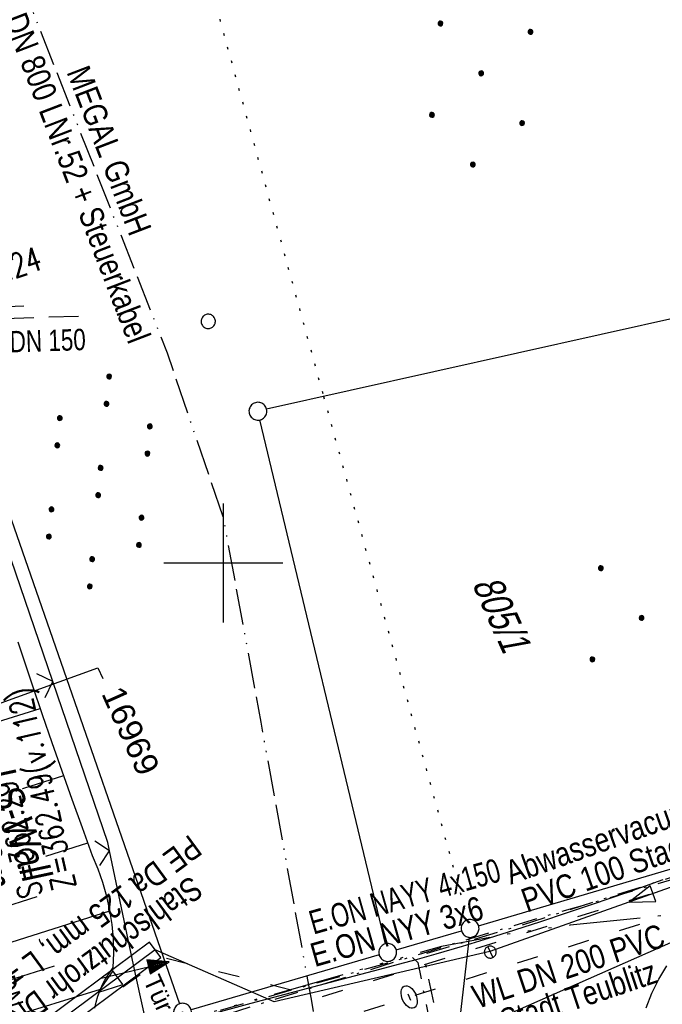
# Model space of a CAD drawing. Extents: x 509202 to 509841, y 456298 to 457260.
# Tile 30 of 56: x 509683 to 509737, y 456463 to 456546. Entities that reach past the tile are written whole.
import ezdxf
from ezdxf import colors
from ezdxf.entities.mleader import LeaderData, LeaderLine
from ezdxf.enums import TextEntityAlignment as Align
from ezdxf.math import Vec2, Vec3

# ---------------------------------------------------------------- set-up
doc = ezdxf.new("R2010")
doc.units = 0
doc.header["$LTSCALE"] = 10
doc.header["$MEASUREMENT"] = 0
for name, pattern in [('ACAD_ISO03W100', [30, 12, -18]), ('ACAD_ISO13W100', [36, 12, -3, 12, -3, 0, -3, 0, -3]), ('ACAD_ISO14W100', [25.5, 12, -3, 0.5, -3, 0.5, -3, 0.5, -3]), ('LT00', [0]), ('LT08', [0.42, 0.2, -0.1, 0.02, -0.1]), ('PUNKTX2_STR', [0.6, 0.1, -0.5]), ('STRICHLINIE2', [0.375, 0.25, -0.125])]:
    doc.linetypes.add(name, pattern=pattern)
doc.layers.get('0').update_dxf_attribs({"linetype": 'LT00'})
for name, color, linetype in [('--EK_FBR', 1, 'LT00'), ('--EK_Halt-Pfeil', 4, 'LT00'), ('--EK_Haltung', 7, 'STRICHLINIE2'), ('--EK_Haltung-Text', 140, 'LT00'), ('--EK_Schacht-Text', 5, 'LT00'), ('--EL_DFK_AB_L', 21, 'LT00'), ('--EL_DFK_AB_P', 7, 'LT00'), ('--EL_Halt-Pfeil', 4, 'LT00'), ('--EL_Haltung', 182, 'STRICHLINIE2'), ('--EL_Haltung-Text', 182, 'LT00'), ('ABWASSERLTG', 24, 'LT00'), ('ABWASSERLTG_FLIEßPF', 26, 'Continuous'), ('ABWASSERLTG_TEXT', 26, 'Continuous'), ('DFK_AB_L', 21, 'LT00'), ('DFK_AB_P', 7, 'LT00'), ('DFK_FLUR_NR', 250, 'LT00'), ('DFK_GZPKT', 250, 'LT00'), ('DFK_KATASTER', 250, 'LT00'), ('DFK_NUTZUNG', 250, 'LT00'), ('DFK_NUTZUNGSGRENZE', 70, 'PUNKTX2_STR'), ('DFK_VERMPKT', 252, 'LT00'), ('FESTPKT_TEXT_A', 211, 'LT00'), ('GASLTG', 250, 'ACAD_ISO13W100'), ('GASLTG_TEXT', 250, 'Continuous'), ('LS-WAND_TEXT', 11, 'Continuous'), ('STROM_TEXT', 80, 'Continuous'), ('STROM_UNTER', 80, 'LT08'), ('STROM_UNTER_BELEUCHTUNG', 80, 'LT08'), ('TELEKOM', 210, 'ACAD_ISO14W100'), ('TOR_TEXT_A', 11, 'Continuous'), ('V114_AFBR_BAB', 250, 'LT00'), ('V114_BOESCH', 250, 'LT00'), ('V114_BOSCHUNG', 250, 'LT00'), ('V114_RASTER', 250, 'LT00'), ('V114_TOR', 10, 'LT00'), ('V114_W_SCHIEB', 130, 'LT00'), ('V114_W_UNT_HY', 130, 'LT00'), ('V114_ZAUN', 40, 'LT00'), ('WASSERLTG', 130, 'ACAD_ISO03W100'), ('WASSERLTG_TEXT', 130, 'Continuous')]:
    doc.layers.add(name, color=color, linetype=linetype)
doc.styles.add('Beschrift', font='ARIAL.TTF')
doc.styles.add('Haltungsbeschriftung', font='ARIAL.TTF', dxfattribs={"width": 0.75})
doc.styles.add('schachtbeschriftung', font='romans.shx', dxfattribs={"width": 0.75, "height": 2})
doc.styles.get("Standard").update_dxf_attribs({"font": 'ARIAL.TTF'})
doc.styles.add('Versorgungsltg', font='ARIAL.TTF', dxfattribs={"width": 0.8, "height": 2})

# ---------------------------------------------------------------- blocks, each defined once
blk = doc.blocks.new('SYMB7010')
at = {"color": 0, "linetype": 'ByBlock'}
for points in [[(-0.031408, 0.499213), (-0.093728, 0.49134), (-0.15457, 0.475719), (-0.212975, 0.452595), (-0.268021, 0.422333), (-0.31884, 0.385411), (-0.36463, 0.342411), (-0.40467, 0.29401), (-0.438329, 0.240973), (-0.465074, 0.184136), (-0.484486, 0.124395), (-0.496256, 0.062692), (-0.5002, 0)], [(-0.5002, 0), (-0.496256, -0.062692), (-0.484486, -0.124395), (-0.465075, -0.184136), (-0.438329, -0.240973), (-0.404671, -0.29401), (-0.36463, -0.342411), (-0.31884, -0.385411), (-0.268021, -0.422333), (-0.212975, -0.452595), (-0.154571, -0.475719), (-0.093728, -0.49134), (-0.031408, -0.499213), (0.031408, -0.499213)], [(0.5002, 0), (0.496256, 0.062692), (0.484485, 0.124395), (0.465074, 0.184136), (0.438329, 0.240973), (0.40467, 0.29401), (0.36463, 0.342411), (0.31884, 0.385411), (0.268021, 0.422333), (0.212975, 0.452595), (0.15457, 0.475719), (0.093728, 0.49134), (0.031408, 0.499213), (-0.031408, 0.499213)], [(0.031408, -0.499213), (0.093728, -0.491341), (0.15457, -0.475719), (0.212975, -0.452595), (0.268021, -0.422333), (0.31884, -0.385411), (0.36463, -0.342411), (0.404671, -0.294011), (0.438329, -0.240974), (0.465075, -0.184136), (0.484486, -0.124395), (0.496256, -0.062692), (0.500201, 0)]]:
    blk.add_lwpolyline(points, dxfattribs=at)
blk = doc.blocks.new('SYMB0003')
at = {"color": 0, "linetype": 'ByBlock'}
for p, q in [((-0.015712, 0), (0.010166, 0.012015)), ((0, -0.021257), (-0.015712, 0)), ((0.010166, 0.012015), (0, -0.021257))]:
    blk.add_line(p, q, dxfattribs=at)
for points in [[(-0.031395, 0.499013), (-0.093691, 0.491144), (-0.154509, 0.475528), (-0.21289, 0.452414), (-0.267913, 0.422164), (-0.318712, 0.385257), (-0.364484, 0.342274), (-0.404509, 0.293893), (-0.438154, 0.240877), (-0.464888, 0.184062), (-0.484292, 0.124345), (-0.496058, 0.062667), (-0.5, 0)], [(-0.5, 0), (-0.496058, -0.062667), (-0.484292, -0.124345), (-0.464888, -0.184062), (-0.438154, -0.240877), (-0.404509, -0.293893), (-0.364485, -0.342274), (-0.318712, -0.385257), (-0.267914, -0.422164), (-0.21289, -0.452414), (-0.154509, -0.475529), (-0.093691, -0.491144), (-0.031395, -0.499014), (0.031395, -0.499014)], [(0.5, 0), (0.496057, 0.062667), (0.484292, 0.124345), (0.464888, 0.184062), (0.438153, 0.240877), (0.404509, 0.293893), (0.364484, 0.342274), (0.318712, 0.385257), (0.267913, 0.422164), (0.21289, 0.452414), (0.154509, 0.475528), (0.093691, 0.491144), (0.031395, 0.499013), (-0.031395, 0.499013)], [(0.031395, -0.499014), (0.093691, -0.491144), (0.154509, -0.475529), (0.21289, -0.452414), (0.267914, -0.422164), (0.318712, -0.385257), (0.364485, -0.342274), (0.404509, -0.293893), (0.438154, -0.240877), (0.464889, -0.184062), (0.484292, -0.124345), (0.496058, -0.062667), (0.5, 0)]]:
    blk.add_lwpolyline(points, dxfattribs=at)
blk = doc.blocks.new('ABWASSER-FLIEßPF')
at = {"layer": 'ABWASSERLTG_FLIEßPF'}
for p, q in [((0, 0), (-2.109, 0.703)), ((-2.109, 0.703), (-2.109, -0.703)), ((-2.109, -0.703), (0, 0))]:
    blk.add_line(p, q, dxfattribs=at)
blk = doc.blocks.new('SYMB7110')
at = {"color": 0, "linetype": 'ByBlock'}
for p, q in [((-0.515, 0.392919), (-0.515, 0.367081)), ((-0.51, 0.362895), (-0.51, 0.397105)), ((-0.505, 0.399164), (-0.505, 0.360836)), ((-0.5, 0.360204), (-0.5, 0.399796)), ((-0.495, 0.399164), (-0.495, 0.360836)), ((-0.49, 0.362895), (-0.49, 0.397105)), ((-0.485, 0.392919), (-0.485, 0.367081)), ((-0.48, 0.379874), (-0.48, 0.380145)), ((-0.285, 0.392919), (-0.285, 0.367081)), ((-0.28, 0.362895), (-0.28, 0.397105)), ((-0.275, 0.399164), (-0.275, 0.360836)), ((-0.27, 0.360204), (-0.27, 0.399796)), ((-0.265, 0.399164), (-0.265, 0.360836)), ((-0.26, 0.362895), (-0.26, 0.397105)), ((-0.255, 0.392919), (-0.255, 0.367081)), ((-0.25, 0.379874), (-0.25, 0.380146)), ((0.255, 0.392919), (0.255, 0.367081)), ((0.26, 0.362895), (0.26, 0.397105)), ((0.265, 0.399164), (0.265, 0.360836)), ((0.27, 0.360204), (0.27, 0.399796)), ((0.275, 0.399164), (0.275, 0.360836)), ((0.28, 0.362895), (0.28, 0.397105)), ((0.285, 0.392919), (0.285, 0.367081)), ((0.29, 0.379874), (0.29, 0.380145)), ((0.485, 0.392919), (0.485, 0.367081)), ((0.49, 0.362895), (0.49, 0.397105)), ((0.495, 0.399164), (0.495, 0.360836)), ((0.5, 0.360204), (0.5, 0.399796)), ((0.505, 0.399164), (0.505, 0.360836)), ((0.51, 0.362895), (0.51, 0.397105)), ((0.515, 0.392919), (0.515, 0.367081)), ((0.52, 0.379874), (0.52, 0.380146)), ((-0.9, 0.012919), (-0.9, -0.012919)), ((-0.895, -0.017106), (-0.895, 0.017105)), ((-0.89, 0.019164), (-0.89, -0.019164)), ((-0.885, -0.019797), (-0.885, 0.019796)), ((-0.88, 0.019164), (-0.88, -0.019164)), ((-0.875, -0.017106), (-0.875, 0.017105)), ((-0.87, 0.012919), (-0.87, -0.012919)), ((-0.865, -0.000126), (-0.865, 0.000145)), ((-0.67, 0.012919), (-0.67, -0.012919)), ((-0.665, -0.017106), (-0.665, 0.017105)), ((-0.66, 0.019164), (-0.66, -0.019164)), ((-0.655, -0.019797), (-0.655, 0.019796)), ((-0.65, 0.019164), (-0.65, -0.019164)), ((-0.645, -0.017106), (-0.645, 0.017105)), ((-0.64, 0.012919), (-0.64, -0.012919)), ((-0.635, -0.000126), (-0.635, 0.000145)), ((-0.13, 0.012919), (-0.13, -0.012919)), ((-0.125, -0.017105), (-0.125, 0.017105)), ((-0.12, 0.019164), (-0.12, -0.019164)), ((-0.115, -0.019796), (-0.115, 0.019796)), ((-0.11, 0.019164), (-0.11, -0.019164)), ((-0.105, -0.017105), (-0.105, 0.017105)), ((-0.1, 0.012919), (-0.1, -0.012919)), ((-0.095, -0.000126), (-0.095, 0.000146)), ((0.1, 0.012919), (0.1, -0.012919)), ((0.105, -0.017105), (0.105, 0.017105)), ((0.11, 0.019164), (0.11, -0.019164)), ((0.115, -0.019796), (0.115, 0.019796)), ((0.12, 0.019164), (0.12, -0.019164)), ((0.125, -0.017105), (0.125, 0.017105)), ((0.13, 0.012919), (0.13, -0.012919)), ((0.135, -0.000126), (0.135, 0.000146)), ((0.64, 0.012919), (0.64, -0.012919)), ((0.645, -0.017105), (0.645, 0.017105)), ((0.65, 0.019164), (0.65, -0.019164)), ((0.655, -0.019796), (0.655, 0.019796)), ((0.66, 0.019164), (0.66, -0.019164)), ((0.665, -0.017105), (0.665, 0.017105)), ((0.67, 0.012919), (0.67, -0.012919)), ((0.675, -0.000126), (0.675, 0.000146)), ((0.87, 0.012919), (0.87, -0.012919)), ((0.875, -0.017105), (0.875, 0.017105)), ((0.88, 0.019164), (0.88, -0.019164)), ((0.885, -0.019796), (0.885, 0.019796)), ((0.89, 0.019164), (0.89, -0.019164)), ((0.895, -0.017105), (0.895, 0.017105)), ((0.9, 0.012919), (0.9, -0.012919)), ((0.905, -0.000126), (0.905, 0.000146)), ((-0.515, -0.367081), (-0.515, -0.392919)), ((-0.51, -0.397105), (-0.51, -0.362895)), ((-0.505, -0.360836), (-0.505, -0.399164)), ((-0.5, -0.399796), (-0.5, -0.360204)), ((-0.495, -0.360836), (-0.495, -0.399164)), ((-0.49, -0.397106), (-0.49, -0.362895)), ((-0.485, -0.367081), (-0.485, -0.392919)), ((-0.48, -0.380126), (-0.48, -0.379855)), ((-0.285, -0.367081), (-0.285, -0.392919)), ((-0.28, -0.397105), (-0.28, -0.362895)), ((-0.275, -0.360836), (-0.275, -0.399164)), ((-0.27, -0.399796), (-0.27, -0.360204)), ((-0.265, -0.360836), (-0.265, -0.399164)), ((-0.26, -0.397105), (-0.26, -0.362895)), ((-0.255, -0.367081), (-0.255, -0.392919)), ((-0.25, -0.380126), (-0.25, -0.379855)), ((0.255, -0.367081), (0.255, -0.392919)), ((0.26, -0.397105), (0.26, -0.362895)), ((0.265, -0.360836), (0.265, -0.399164)), ((0.27, -0.399796), (0.27, -0.360204)), ((0.275, -0.360836), (0.275, -0.399164)), ((0.28, -0.397105), (0.28, -0.362895)), ((0.285, -0.367081), (0.285, -0.392919)), ((0.29, -0.380126), (0.29, -0.379855)), ((0.485, -0.367081), (0.485, -0.392919)), ((0.49, -0.397105), (0.49, -0.362895)), ((0.495, -0.360836), (0.495, -0.399164)), ((0.5, -0.399796), (0.5, -0.360204)), ((0.505, -0.360836), (0.505, -0.399164)), ((0.51, -0.397105), (0.51, -0.362895)), ((0.515, -0.367081), (0.515, -0.392919)), ((0.52, -0.380126), (0.52, -0.379855))]:
    blk.add_line(p, q, dxfattribs=at)
for points in [[(-0.48, 0.38), (-0.481981, 0.388678), (-0.48753, 0.395637), (-0.49555, 0.399499), (-0.50445, 0.399499), (-0.51247, 0.395637), (-0.518019, 0.388678), (-0.52, 0.38), (-0.518019, 0.371322), (-0.51247, 0.364363), (-0.50445, 0.360501), (-0.49555, 0.360501), (-0.48753, 0.364363), (-0.481981, 0.371322), (-0.48, 0.38)], [(-0.25, 0.38), (-0.251981, 0.388678), (-0.25753, 0.395637), (-0.26555, 0.399499), (-0.27445, 0.399499), (-0.28247, 0.395637), (-0.288019, 0.388678), (-0.29, 0.38), (-0.288019, 0.371322), (-0.28247, 0.364363), (-0.27445, 0.360501), (-0.26555, 0.360501), (-0.25753, 0.364363), (-0.251981, 0.371322), (-0.25, 0.38)], [(0.29, 0.38), (0.288019, 0.388678), (0.28247, 0.395637), (0.27445, 0.399499), (0.26555, 0.399499), (0.25753, 0.395637), (0.251981, 0.388678), (0.25, 0.38), (0.251981, 0.371322), (0.25753, 0.364363), (0.26555, 0.360501), (0.27445, 0.360501), (0.28247, 0.364363), (0.288019, 0.371322), (0.29, 0.38)], [(0.52, 0.38), (0.518019, 0.388678), (0.51247, 0.395637), (0.50445, 0.399499), (0.495549, 0.399499), (0.48753, 0.395637), (0.481981, 0.388678), (0.48, 0.38), (0.481981, 0.371322), (0.48753, 0.364363), (0.495549, 0.360501), (0.50445, 0.360501), (0.51247, 0.364363), (0.518019, 0.371322), (0.52, 0.38)], [(-0.865, 0), (-0.866981, 0.008678), (-0.87253, 0.015637), (-0.88055, 0.019498), (-0.88945, 0.019498), (-0.89747, 0.015637), (-0.903019, 0.008678), (-0.905, 0)], [(-0.905, 0), (-0.903019, -0.008678), (-0.89747, -0.015637), (-0.88945, -0.019499), (-0.88055, -0.019499), (-0.87253, -0.015637), (-0.866981, -0.008678), (-0.865, 0)], [(-0.635, 0), (-0.636981, 0.008678), (-0.64253, 0.015637), (-0.65055, 0.019498), (-0.65945, 0.019498), (-0.66747, 0.015637), (-0.673019, 0.008678), (-0.675, 0)], [(-0.675, 0), (-0.673019, -0.008678), (-0.66747, -0.015637), (-0.65945, -0.019499), (-0.65055, -0.019499), (-0.64253, -0.015637), (-0.636981, -0.008678), (-0.635, 0)], [(-0.095, 0), (-0.096981, 0.008678), (-0.10253, 0.015637), (-0.11055, 0.019499), (-0.11945, 0.019499), (-0.12747, 0.015637), (-0.133019, 0.008678), (-0.135, 0)], [(-0.135, 0), (-0.133019, -0.008678), (-0.12747, -0.015637), (-0.11945, -0.019499), (-0.11055, -0.019499), (-0.10253, -0.015637), (-0.096981, -0.008678), (-0.095, 0)], [(0.135, 0), (0.133019, 0.008678), (0.12747, 0.015637), (0.11945, 0.019499), (0.11055, 0.019499), (0.10253, 0.015637), (0.096981, 0.008678), (0.095, 0)], [(0.095, 0), (0.096981, -0.008678), (0.10253, -0.015637), (0.11055, -0.019499), (0.11945, -0.019499), (0.12747, -0.015637), (0.133019, -0.008678), (0.135, 0)], [(0.675, 0), (0.673019, 0.008678), (0.66747, 0.015637), (0.65945, 0.019499), (0.65055, 0.019499), (0.64253, 0.015637), (0.636981, 0.008678), (0.635, 0)], [(0.635, 0), (0.636981, -0.008678), (0.64253, -0.015637), (0.65055, -0.019499), (0.65945, -0.019499), (0.66747, -0.015637), (0.673019, -0.008678), (0.675, 0)], [(0.905, 0), (0.903019, 0.008678), (0.89747, 0.015637), (0.88945, 0.019499), (0.88055, 0.019499), (0.87253, 0.015637), (0.866981, 0.008678), (0.865, 0)], [(0.865, 0), (0.866981, -0.008678), (0.87253, -0.015637), (0.88055, -0.019499), (0.88945, -0.019499), (0.89747, -0.015637), (0.903019, -0.008678), (0.905, 0)], [(-0.48, -0.38), (-0.481981, -0.371322), (-0.48753, -0.364363), (-0.49555, -0.360501), (-0.50445, -0.360501), (-0.51247, -0.364363), (-0.518019, -0.371322), (-0.52, -0.38), (-0.518019, -0.388678), (-0.51247, -0.395637), (-0.50445, -0.399499), (-0.49555, -0.399499), (-0.48753, -0.395637), (-0.481981, -0.388678), (-0.48, -0.38)], [(-0.25, -0.38), (-0.251981, -0.371322), (-0.25753, -0.364363), (-0.26555, -0.360501), (-0.27445, -0.360501), (-0.28247, -0.364363), (-0.288019, -0.371322), (-0.29, -0.38), (-0.288019, -0.388678), (-0.28247, -0.395637), (-0.27445, -0.399499), (-0.26555, -0.399499), (-0.25753, -0.395637), (-0.251981, -0.388678), (-0.25, -0.38)], [(0.29, -0.38), (0.288019, -0.371322), (0.28247, -0.364363), (0.27445, -0.360501), (0.26555, -0.360501), (0.25753, -0.364363), (0.251981, -0.371322), (0.25, -0.38), (0.251981, -0.388678), (0.25753, -0.395637), (0.26555, -0.399499), (0.27445, -0.399499), (0.28247, -0.395637), (0.288019, -0.388678), (0.29, -0.38)], [(0.52, -0.38), (0.518019, -0.371322), (0.51247, -0.364363), (0.50445, -0.360501), (0.495549, -0.360501), (0.48753, -0.364363), (0.481981, -0.371322), (0.48, -0.38), (0.481981, -0.388678), (0.48753, -0.395637), (0.495549, -0.399499), (0.50445, -0.399499), (0.51247, -0.395637), (0.518019, -0.388678), (0.52, -0.38)]]:
    blk.add_lwpolyline(points, dxfattribs=at)
blk = doc.blocks.new('Ackerland7')
at = {"layer": 'DFK_NUTZUNG', "color": 0, "linetype": 'ByBlock'}
for p, q in [((-4, 3.928), (-4, 3.67)), ((-3.95, 3.628), (-3.95, 3.97)), ((-3.9, 3.99), (-3.9, 3.607)), ((-3.85, 3.601), (-3.85, 3.997)), ((-3.8, 3.99), (-3.8, 3.607)), ((-3.75, 3.628), (-3.75, 3.97)), ((-3.7, 3.928), (-3.7, 3.67)), ((-3.65, 3.798), (-3.65, 3.8)), ((3.7, 3.929), (3.7, 3.671)), ((3.75, 3.629), (3.75, 3.971)), ((3.8, 3.992), (3.8, 3.608)), ((3.85, 3.602), (3.85, 3.998)), ((3.9, 3.992), (3.9, 3.608)), ((3.95, 3.629), (3.95, 3.971)), ((4, 3.929), (4, 3.671)), ((4.05, 3.799), (4.05, 3.801)), ((-7.85, 0.129), (-7.85, -0.129)), ((-7.8, -0.171), (-7.8, 0.171)), ((-7.75, 0.192), (-7.75, -0.192)), ((-7.7, -0.198), (-7.7, 0.198)), ((-7.65, 0.192), (-7.65, -0.192)), ((-7.6, -0.171), (-7.6, 0.171)), ((-7.55, 0.129), (-7.55, -0.129)), ((-7.5, -0.001), (-7.5, 0.001)), ((-0.15, 0.129), (-0.15, -0.129)), ((-0.1, -0.171), (-0.1, 0.171)), ((-0.05, 0.192), (-0.05, -0.192)), ((0, -0.198), (0, 0.198)), ((0.05, 0.192), (0.05, -0.192)), ((0.1, -0.171), (0.1, 0.171)), ((0.15, 0.129), (0.15, -0.129)), ((0.2, -0.001), (0.2, 0.001)), ((7.55, 0.129), (7.55, -0.129)), ((7.6, -0.171), (7.6, 0.171)), ((7.65, 0.192), (7.65, -0.192)), ((7.7, -0.198), (7.7, 0.198)), ((7.75, 0.192), (7.75, -0.192)), ((7.8, -0.171), (7.8, 0.171)), ((7.85, 0.129), (7.85, -0.129)), ((7.9, -0.001), (7.9, 0.001)), ((-4, -3.671), (-4, -3.929)), ((-3.95, -3.971), (-3.95, -3.629)), ((-3.9, -3.608), (-3.9, -3.992)), ((-3.85, -3.998), (-3.85, -3.602)), ((-3.8, -3.608), (-3.8, -3.992)), ((-3.75, -3.971), (-3.75, -3.629)), ((-3.7, -3.671), (-3.7, -3.929)), ((-3.65, -3.801), (-3.65, -3.799)), ((3.7, -3.671), (3.7, -3.929)), ((3.75, -3.971), (3.75, -3.629)), ((3.8, -3.608), (3.8, -3.992)), ((3.85, -3.998), (3.85, -3.602)), ((3.9, -3.608), (3.9, -3.992)), ((3.95, -3.971), (3.95, -3.629)), ((4, -3.671), (4, -3.929)), ((4.05, -3.801), (4.05, -3.799))]:
    blk.add_line(p, q, dxfattribs=at)
for points in [[(-3.65, 3.799), (-3.67, 3.886), (-3.725, 3.955), (-3.805, 3.994), (-3.894, 3.994), (-3.975, 3.955), (-4.03, 3.886), (-4.05, 3.799), (-4.03, 3.712), (-3.975, 3.642), (-3.894, 3.604), (-3.805, 3.604), (-3.725, 3.642), (-3.67, 3.712), (-3.65, 3.799)], [(4.05, 3.8), (4.03, 3.887), (3.975, 3.956), (3.894, 3.995), (3.805, 3.995), (3.725, 3.956), (3.67, 3.887), (3.65, 3.8), (3.67, 3.713), (3.725, 3.644), (3.805, 3.605), (3.894, 3.605), (3.975, 3.644), (4.03, 3.713), (4.05, 3.8)], [(-7.5, 0), (-7.52, 0.087), (-7.575, 0.156), (-7.655, 0.195), (-7.744, 0.195), (-7.825, 0.156), (-7.88, 0.087), (-7.9, 0)], [(0.2, 0), (0.18, 0.087), (0.125, 0.156), (0.045, 0.195), (-0.044, 0.195), (-0.125, 0.156), (-0.18, 0.087), (-0.2, 0)], [(-0.2, 0), (-0.18, -0.087), (-0.125, -0.156), (-0.044, -0.195), (0.045, -0.195), (0.125, -0.156), (0.18, -0.087), (0.2, 0)], [(7.9, 0), (7.88, 0.087), (7.825, 0.156), (7.744, 0.195), (7.655, 0.195), (7.575, 0.156), (7.52, 0.087), (7.5, 0)], [(7.5, 0), (7.52, -0.087), (7.575, -0.156), (7.655, -0.195), (7.744, -0.195), (7.825, -0.156), (7.88, -0.087), (7.9, 0)], [(-7.9, 0), (-7.88, -0.087), (-7.825, -0.156), (-7.744, -0.195), (-7.655, -0.195), (-7.575, -0.156), (-7.52, -0.087), (-7.5, 0)], [(-3.65, -3.8), (-3.67, -3.713), (-3.725, -3.644), (-3.805, -3.605), (-3.894, -3.605), (-3.975, -3.644), (-4.03, -3.713), (-4.05, -3.8), (-4.03, -3.887), (-3.975, -3.956), (-3.894, -3.995), (-3.805, -3.995), (-3.725, -3.956), (-3.67, -3.887), (-3.65, -3.8)], [(4.05, -3.8), (4.03, -3.713), (3.975, -3.644), (3.894, -3.605), (3.805, -3.605), (3.725, -3.644), (3.67, -3.713), (3.65, -3.8), (3.67, -3.887), (3.725, -3.956), (3.805, -3.995), (3.894, -3.995), (3.975, -3.956), (4.03, -3.887), (4.05, -3.8)]]:
    blk.add_lwpolyline(points, dxfattribs=at)
blk = doc.blocks.new('Ackerland3')
at = {"layer": 'DFK_NUTZUNG', "color": 0, "linetype": 'ByBlock'}
for p, q in [((-0.15, 2.662), (-0.15, 2.403)), ((-0.1, 2.362), (-0.1, 2.704)), ((-0.05, 2.724), (-0.05, 2.341)), ((0, 2.335), (0, 2.731)), ((0.05, 2.724), (0.05, 2.341)), ((0.1, 2.362), (0.1, 2.704)), ((0.15, 2.662), (0.15, 2.403)), ((0.2, 2.531), (0.2, 2.534)), ((-4, -1.137), (-4, -1.395)), ((-3.95, -1.437), (-3.95, -1.095)), ((-3.9, -1.075), (-3.9, -1.458)), ((-3.85, -1.464), (-3.85, -1.068)), ((-3.8, -1.075), (-3.8, -1.458)), ((-3.75, -1.437), (-3.75, -1.095)), ((-3.7, -1.137), (-3.7, -1.395)), ((-3.65, -1.268), (-3.65, -1.265)), ((3.7, -1.137), (3.7, -1.395)), ((3.75, -1.437), (3.75, -1.095)), ((3.8, -1.075), (3.8, -1.458)), ((3.85, -1.464), (3.85, -1.068)), ((3.9, -1.075), (3.9, -1.458)), ((3.95, -1.437), (3.95, -1.095)), ((4, -1.137), (4, -1.395)), ((4.05, -1.268), (4.05, -1.265))]:
    blk.add_line(p, q, dxfattribs=at)
for points in [[(0.2, 2.533), (0.18, 2.619), (0.125, 2.689), (0.045, 2.728), (-0.044, 2.728), (-0.125, 2.689), (-0.18, 2.619), (-0.2, 2.533), (-0.18, 2.446), (-0.125, 2.376), (-0.044, 2.338), (0.045, 2.338), (0.125, 2.376), (0.18, 2.446), (0.2, 2.533)], [(-3.65, -1.266), (-3.67, -1.18), (-3.725, -1.11), (-3.805, -1.071), (-3.894, -1.071), (-3.975, -1.11), (-4.03, -1.18), (-4.05, -1.266)], [(-4.05, -1.266), (-4.03, -1.353), (-3.975, -1.423), (-3.894, -1.461), (-3.805, -1.461), (-3.725, -1.423), (-3.67, -1.353), (-3.65, -1.266)], [(4.05, -1.266), (4.03, -1.18), (3.975, -1.11), (3.895, -1.071), (3.806, -1.071), (3.725, -1.11), (3.67, -1.18), (3.65, -1.266)], [(3.65, -1.266), (3.67, -1.353), (3.725, -1.423), (3.806, -1.461), (3.895, -1.461), (3.975, -1.423), (4.03, -1.353), (4.05, -1.266)]]:
    blk.add_lwpolyline(points, dxfattribs=at)
blk = doc.blocks.new('SYMB1121')
at = {"color": 0, "linetype": 'ByBlock'}
blk.add_line((-0.15, 0), (0.15, 0), dxfattribs=at)
for points in [[(-0.5, 0), (-0.49, 0.06), (-0.46, 0.115), (-0.415, 0.165), (-0.355, 0.21), (-0.28, 0.25), (-0.19, 0.275), (-0.1, 0.295), (0, 0.3)], [(0, -0.3), (-0.1, -0.295), (-0.19, -0.275), (-0.28, -0.25), (-0.355, -0.21), (-0.415, -0.165), (-0.46, -0.115), (-0.49, -0.06), (-0.5, 0)], [(0, 0.3), (0.1, 0.295), (0.19, 0.275), (0.28, 0.25), (0.355, 0.21), (0.415, 0.165), (0.46, 0.115), (0.49, 0.06), (0.5, 0)], [(0.5, 0), (0.49, -0.06), (0.46, -0.115), (0.415, -0.165), (0.355, -0.21), (0.28, -0.25), (0.19, -0.275), (0.1, -0.295), (0, -0.3)]]:
    blk.add_lwpolyline(points, dxfattribs=at)
blk = doc.blocks.new('SYMB1119')
at = {"color": 0, "linetype": 'ByBlock'}
blk.add_line((-0.5, 0), (0.5, 0), dxfattribs=at)
for points in [[(-0.031395, 0.499013), (-0.093691, 0.491144), (-0.154509, 0.475528), (-0.21289, 0.452414), (-0.267913, 0.422164), (-0.318712, 0.385257), (-0.364484, 0.342274), (-0.404509, 0.293893), (-0.438154, 0.240877), (-0.464888, 0.184062), (-0.484292, 0.124345), (-0.496058, 0.062667), (-0.5, 0)], [(-0.5, 0), (-0.496058, -0.062667), (-0.484292, -0.124345), (-0.464888, -0.184062), (-0.438154, -0.240877), (-0.404509, -0.293893), (-0.364485, -0.342274), (-0.318712, -0.385257), (-0.267914, -0.422164), (-0.21289, -0.452414), (-0.154509, -0.475529), (-0.093691, -0.491144), (-0.031395, -0.499014), (0.031395, -0.499014)], [(0.5, 0), (0.496057, 0.062667), (0.484292, 0.124345), (0.464888, 0.184062), (0.438153, 0.240877), (0.404509, 0.293893), (0.364484, 0.342274), (0.318712, 0.385257), (0.267913, 0.422164), (0.21289, 0.452414), (0.154509, 0.475528), (0.093691, 0.491144), (0.031395, 0.499013), (-0.031395, 0.499013)], [(0.031395, -0.499014), (0.093691, -0.491144), (0.154509, -0.475529), (0.21289, -0.452414), (0.267914, -0.422164), (0.318712, -0.385257), (0.364485, -0.342274), (0.404509, -0.293893), (0.438154, -0.240877), (0.464889, -0.184062), (0.484292, -0.124345), (0.496058, -0.062667), (0.5, 0)]]:
    blk.add_lwpolyline(points, dxfattribs=at)
blk = doc.blocks.new('SYMB0070')
at = {"color": 0, "linetype": 'ByBlock'}
for p, q in [((-0.5, 0), (0.2, 0)), ((0.5, 0), (0.2, 0.1)), ((0.2, 0.1), (0.2, 0)), ((0.468, 0), (0.21, 0.086)), ((0.21, 0.086), (0.21, -0.086)), ((0.21, -0.086), (0.468, 0)), ((0.22, -0.072), (0.437, 0)), ((0.23, -0.058), (0.405, 0)), ((0.24, -0.045), (0.374, 0)), ((0.342, 0), (0.25, 0.031)), ((0.25, 0.031), (0.25, -0.031)), ((0.25, -0.031), (0.342, 0)), ((0.26, -0.017), (0.31, 0)), ((0.27, -0.003), (0.279, 0))]:
    blk.add_line(p, q, dxfattribs=at)
for points in [[(0.2, 0), (0.2, -0.1), (0.5, 0)], [(0.437, 0), (0.22, 0.072), (0.22, -0.072)], [(0.405, 0), (0.23, 0.058), (0.23, -0.058)], [(0.374, 0), (0.24, 0.045), (0.24, -0.045)], [(0.31, 0), (0.26, 0.017), (0.26, -0.017)], [(0.279, 0), (0.27, 0.003), (0.27, -0.003)]]:
    blk.add_lwpolyline(points, dxfattribs=at)
blk = doc.blocks.new('SYMB0024')
at = {"color": 0, "linetype": 'ByBlock'}
for p, q in [((-0.5, 0.5), (0, 0)), ((0, 0), (0.5, 0.5))]:
    blk.add_line(p, q, dxfattribs=at)
blk = doc.blocks.new('_None')

msp = doc.modelspace()

# ---------------------------------------------------------------- linework, layer by layer
at = {"layer": '--EK_FBR'}
for points in [[(509736.937, 456473.37), (509733.973, 456472.33), (509731.003, 456471.308), (509728.827, 456470.573), (509726.646, 456469.851), (509724.46, 456469.144), (509722.269, 456468.455), (509720.071, 456467.788), (509717.866, 456467.145), (509716.287, 456466.701), (509714.705, 456466.268), (509713.12, 456465.843), (509711.534, 456465.423), (509709.948, 456465.005), (509706.132, 456463.996), (509702.317, 456462.984), (509698.503, 456461.969)], [(509735.549, 456462.628), (509736.023, 456463.851), (509736.596, 456465.029), (509737.267, 456466.156)]]:
    msp.add_lwpolyline(points, dxfattribs=at)
at = {"layer": '--EK_Haltung', "color": 81}
msp.add_line((509687.83, 456520.708), (509674.748, 456520.295), dxfattribs=at)
at = {"layer": '--EL_DFK_AB_L'}
msp.add_line((509655.877, 456579.2), (509696.334, 456462.967), dxfattribs=at)
at = {"layer": '--EL_Haltung'}
msp.add_line((509687.83, 456520.708), (509674.748, 456520.295), dxfattribs=at)
at = {"layer": 'ABWASSERLTG', "flags": 128}
msp.add_lwpolyline([(509797.463, 456513.061), (509778.602, 456497.964), (509755.537, 456480.425), (509748.849, 456476.742), (509722.391, 456467.354), (509704.291, 456463.146), (509694.278, 456467.493), (509646.808, 456432.155), (509646.529, 456430.891), (509646.671, 456429.462), (509646.485, 456418.887), (509643.747, 456414.567), (509640.207, 456410.966), (509614.026, 456390.46), (509600.101, 456375.171), (509588.479, 456369.227), (509587.129, 456368.207), (509569.369, 456358.688), (509566.457, 456353.499), (509565.605, 456351.786), (509561.162, 456347.764), (509557.541, 456346.979), (509557.345, 456346.954)], dxfattribs=at)
at = {"layer": 'ABWASSERLTG_TEXT'}
msp.add_lwpolyline([(509694.756, 456466.851), (509693.8, 456468.135), (509646.643, 456433.029), (509647.598, 456431.746)], close=True, dxfattribs=at)
at = {"layer": 'DFK_AB_L'}
msp.add_line((509655.877, 456579.2), (509696.334, 456462.967), dxfattribs=at)
at = {"layer": 'DFK_KATASTER'}
for p, q in [((509740.998, 456521.237), (509703.642, 456512.903)), ((509713.645, 456468.01), (509703.085, 456512.01)), ((509721.46, 456469.512), (509740.331, 456475.096)), ((509714.54, 456467.489), (509720.02, 456469.09)), ((509741.274, 456469.717), (509720.397, 456460.522)), ((509720.656, 456468.554), (509719.795, 456460.964)), ((509713.1, 456467.069), (509697.3, 456462.47))]:
    msp.add_line(p, q, dxfattribs=at)
at = {"layer": 'DFK_NUTZUNGSGRENZE', "ltscale": 0.2}
for p, q in [((509662.73, 456679.86), (509708.43, 456513.97)), ((509708.43, 456513.97), (509720.541, 456470.022))]:
    msp.add_line(p, q, dxfattribs=at)
at = {"layer": 'GASLTG', "ltscale": 0.025, "flags": 128}
msp.add_lwpolyline([(509829.047, 456410.084), (509807.296, 456412.051), (509789.981, 456413.809), (509774.817, 456419.168), (509766.389, 456422.227), (509738.904, 456433.052), (509727.441, 456437.394), (509716.402, 456441.379), (509714.46, 456442.486), (509712.52, 456444.057), (509711.688, 456445.166), (509710.391, 456447.29), (509710.115, 456447.844), (509707.433, 456463.198), (509703.174, 456486.624), (509700.03, 456503.74), (509695.303, 456517.63), (509660.737, 456605.493), (509644.63, 456646.79), (509625.111, 456688.097), (509611.582, 456717.091), (509598.909, 456743.712), (509583.862, 456775.735), (509577.776, 456788.271), (509575.75, 456792.151), (509573.385, 456796.116), (509571.865, 456798.393), (509568.656, 456802.781), (509566.124, 456805.311), (509562.015, 456810.494), (509557.857, 456814.293), (509554.886, 456815.362), (509551.677, 456816.192), (509546.329, 456814.886), (509541.696, 456813.106), (509537.061, 456811.444), (509532.545, 456809.662), (509521.115, 456805.728), (509506.618, 456800.504), (509498.773, 456797.654), (509491.406, 456795.042), (509485.35, 456793.313), (509463.967, 456803.445), (509456.342, 456807.105), (509424.837, 456821.897), (509379.512, 456843.533), (509347.481, 456858.136), (509325.984, 456868.704), (509323.617, 456869.851)], dxfattribs=at)
at = {"layer": 'STROM_UNTER', "flags": 128}
msp.add_lwpolyline([(509797.432, 456513.132), (509796.478, 456512.397), (509789.372, 456506.821), (509777.394, 456497.504), (509773.511, 456494.615), (509762.175, 456485.862), (509757.953, 456482.88), (509754.134, 456480.884), (509741.809, 456474.683), (509738.8, 456473.714), (509726.536, 456470.158), (509719.485, 456468.056), (509700.403, 456462.106), (509696.149, 456460.928), (509694.929, 456460.504), (509696.824, 456452.924), (509697.289, 456452.353)], dxfattribs=at)
at = {"layer": 'STROM_UNTER_BELEUCHTUNG', "flags": 128}
for points in [[(509723.308, 456457.402), (509721.287, 456459.814), (509720.894, 456460.599), (509719.964, 456461.339), (509717.918, 456462.114), (509716.963, 456466.555), (509717.132, 456467.228), (509724.543, 456469.416), (509738.231, 456473.794), (509741.166, 456474.683), (509743.701, 456475.793), (509746.128, 456477.179), (509757.821, 456483.088), (509769.25, 456491.485), (509778.735, 456498.462), (509790.959, 456507.961), (509797.406, 456513.19)], [(509697.143, 456455.326), (509695.964, 456454.989), (509694.761, 456461.028), (509715.794, 456466.966), (509716.346, 456466.433), (509717.3, 456461.609), (509720.051, 456460.655), (509720.444, 456460.038), (509722.915, 456457.121)]]:
    msp.add_lwpolyline(points, dxfattribs=at)
at = {"layer": 'TELEKOM', "ltscale": 0.05, "flags": 128}
msp.add_lwpolyline([(509798.716, 456510.258), (509794.578, 456507.186), (509769.13, 456485.993), (509744.024, 456471.104), (509729.145, 456469.562), (509723.897, 456468.828), (509718.331, 456467.779), (509696.703, 456461.589), (509692.505, 456459.597), (509687.723, 456456.271), (509676.167, 456445.708)], dxfattribs=at)
at = {"layer": 'V114_AFBR_BAB'}
for points in [[(509736.937, 456473.37), (509733.973, 456472.33), (509731.003, 456471.308), (509728.827, 456470.573), (509726.646, 456469.851), (509724.46, 456469.144), (509722.269, 456468.455), (509720.071, 456467.788), (509717.866, 456467.145), (509716.287, 456466.701), (509714.705, 456466.268), (509713.12, 456465.843), (509711.534, 456465.423), (509709.948, 456465.005), (509706.132, 456463.996), (509702.317, 456462.984), (509698.503, 456461.969)], [(509735.549, 456462.628), (509736.023, 456463.851), (509736.596, 456465.029), (509737.267, 456466.156)]]:
    msp.add_lwpolyline(points, dxfattribs=at)
at = {"layer": 'V114_BOESCH'}
msp.add_lwpolyline([(509689.199, 456462.592), (509689.326, 456463.105), (509689.472, 456463.61), (509689.644, 456464.103), (509689.853, 456464.579), (509690.053, 456464.951), (509690.275, 456465.313), (509690.512, 456465.669), (509690.756, 456466.021), (509690.799, 456467.224), (509690.766, 456468.427), (509690.658, 456469.626), (509690.475, 456470.816), (509690.217, 456471.992), (509689.887, 456473.149), (509689.484, 456474.284), (509689.012, 456475.391), (509688.159, 456477.759), (509687.31, 456480.128), (509686.466, 456482.5), (509685.63, 456484.874), (509684.807, 456487.252), (509683.998, 456489.636), (509683.381, 456491.49), (509682.772, 456493.347)], dxfattribs=at)
at = {"layer": 'V114_BOSCHUNG'}
for p, q in [((509674.457, 456484.612), (509684.627, 456487.778)), ((509676.268, 456478.865), (509686.595, 456482.134)), ((509678.094, 456473.15), (509688.619, 456476.481)), ((509679.007, 456470.292), (509684.358, 456471.986)), ((509679.918, 456467.434), (509690.481, 456470.777)), ((509680.818, 456464.588), (509685.806, 456466.151)), ((509681.711, 456461.733), (509689.686, 456464.207))]:
    msp.add_line(p, q, dxfattribs=at)
at = {"layer": 'V114_RASTER'}
for p, q in [((509700, 456505), (509700, 456495)), ((509695, 456500), (509705, 456500))]:
    msp.add_line(p, q, dxfattribs=at)
at = {"layer": 'V114_ZAUN'}
msp.add_line((509685.676, 456490.033), (509680.819, 456504.225), dxfattribs=at)
for points in [[(509690.448, 456475.818), (509690.302, 456476.514), (509685.676, 456490.033)], [(509693.574, 456461.147), (509692.673, 456465.216), (509692.45, 456466.253), (509690.448, 456475.818)]]:
    msp.add_lwpolyline(points, dxfattribs=at)
at = {"layer": 'WASSERLTG', "ltscale": 0.015, "flags": 128}
for points in [[(509691.565, 456464.379), (509694.964, 456466.868), (509708.153, 456463.529), (509741.691, 456474.019), (509757.422, 456481.621), (509775.897, 456495.138), (509778.835, 456497.786), (509792.263, 456508.015), (509797.914, 456512.053)], [(509559.968, 456341.086), (509561.223, 456341.152), (509566.566, 456340.672), (509573.421, 456341.756), (509574.741, 456342.176), (509576.632, 456342.326), (509579.786, 456342.787), (509586.389, 456352.93), (509591.795, 456360.938), (509601.015, 456372.954), (509608.392, 456381.468), (509620.913, 456393.842), (509638.507, 456407.434), (509653.042, 456415.548), (509699.724, 456438.403), (509700.425, 456438.738), (509701.735, 456444.508), (509703.471, 456457.331), (509703.653, 456458.975), (509704.658, 456460.132), (509706.55, 456460.676), (509715.622, 456463.534), (509747.243, 456473.525), (509759.394, 456480.282), (509776.733, 456493.476), (509780.162, 456496.43), (509792.573, 456506.698), (509797.834, 456510.694), (509798.356, 456511.065)]]:
    msp.add_lwpolyline(points, dxfattribs=at)

# ---------------------------------------------------------------- block references
at = {"layer": '--EK_Halt-Pfeil', "xscale": 3.999999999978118, "yscale": 4.000000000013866, "zscale": 4, "rotation": 181.8113485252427}
msp.add_blockref('SYMB0070', (509681.257, 456521.501), dxfattribs=at)
at = {"layer": '--EL_DFK_AB_P', "xscale": 1.500000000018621, "yscale": 1.5, "zscale": 1.5, "rotation": 264.7377099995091}
msp.add_blockref('SYMB0003', (509696.58, 456462.259), dxfattribs=at)
at = {"layer": '--EL_Halt-Pfeil', "xscale": 3.999999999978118, "yscale": 4.000000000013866, "zscale": 4, "rotation": 181.8113485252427}
msp.add_blockref('SYMB0070', (509681.257, 456521.501), dxfattribs=at)
at = {"layer": 'ABWASSERLTG_FLIEßPF'}
for p, rotation in [((509734.115, 456471.514), 199.5363149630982), ((509689.46, 456463.907), 216.66503145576)]:
    msp.add_blockref('ABWASSER-FLIEßPF', p, dxfattribs=dict(at, rotation=rotation))
at = {"layer": 'DFK_AB_P', "xscale": 1.500000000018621, "yscale": 1.5, "zscale": 1.5, "rotation": 264.7377099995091}
msp.add_blockref('SYMB0003', (509696.58, 456462.259), dxfattribs=at)
at = {"layer": 'DFK_GZPKT', "xscale": 1.500000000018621, "yscale": 1.5, "zscale": 1.5, "rotation": 264.7377099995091}
for p in [(509702.91, 456512.74), (509720.74, 456469.299), (509713.82, 456467.279)]:
    msp.add_blockref('SYMB7010', p, dxfattribs=at)
at = {"layer": 'DFK_NUTZUNG', "rotation": 264.7376999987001}
for name, p in [('Ackerland7', (509721.676, 456541.126)), ('Ackerland3', (509732.63, 456495.612))]:
    msp.add_blockref(name, p, dxfattribs=at)
at = {"layer": 'DFK_NUTZUNG', "xscale": 9.999999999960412, "yscale": 10, "zscale": 10, "rotation": 264.7377000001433}
msp.add_blockref('SYMB7110', (509689.592, 456506.839), dxfattribs=at)
at = {"layer": 'DFK_VERMPKT', "xscale": 1.200000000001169, "yscale": 1.200000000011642, "zscale": 1.2, "rotation": 264.7377100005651}
msp.add_blockref('SYMB7010', (509698.74, 456520.289), dxfattribs=at)
at = {"layer": 'V114_TOR', "xscale": 6.00000000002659, "yscale": 5.999999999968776, "zscale": 6, "rotation": 13.48824005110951}
msp.add_blockref('SYMB0070', (509692.538, 456465.794), dxfattribs=at)
at = {"layer": 'V114_W_SCHIEB', "color": 26, "rotation": 294.0839999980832}
msp.add_blockref('SYMB1119', (509722.435, 456467.306), dxfattribs=at)
at = {"layer": 'V114_W_UNT_HY', "xscale": 2.000000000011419, "yscale": 2, "zscale": 2, "rotation": 294.084000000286}
msp.add_blockref('SYMB1121', (509715.622, 456463.534), dxfattribs=at)
at = {"layer": 'V114_ZAUN', "yscale": 2.099999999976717, "zscale": 2.1}
for p, xscale, rotation in [((509685.676, 456490.033), 2.100000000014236, 108.8908399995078), ((509690.448, 456475.818), 2.100000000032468, 101.8241300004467)]:
    msp.add_blockref('SYMB0024', p, dxfattribs=dict(at, xscale=xscale, rotation=rotation))

# ---------------------------------------------------------------- texts
at = {"layer": '--EK_Haltung-Text', "style": 'Haltungsbeschriftung', "width": 0.75}
msp.add_text('STZ DN 150', height=1.8, rotation=1.81135, dxfattribs=at).set_placement((509677.999, 456517.549))
at = {"layer": '--EK_Schacht-Text', "style": 'schachtbeschriftung', "width": 0.75}
msp.add_text('S=361.24', height=2, rotation=18.48612, dxfattribs=at).set_placement((509675.421, 456521.538))
at = {"layer": '--EL_Haltung-Text', "style": 'Haltungsbeschriftung', "width": 0.75}
msp.add_text('STZ DN 150', height=1.8, rotation=1.81135, dxfattribs=at).set_placement((509677.999, 456517.549))
at = {"layer": 'ABWASSERLTG_TEXT', "char_height": 2, "attachment_point": 5, "style": 'Versorgungsltg'}
for s, insert, rotation, line_spacing_factor in [('Abwasservacuumleitung \\PPVC 100 Stadt Teublitz', (509735.686, 456476.69), 19.53631, 0.8), ('Stahlschutzrohr DN 250\\PPE Da 125 mm, L = 60,00m', (509687.368, 456467.262), 216.32072, 0.85)]:
    msp.add_mtext(s, dxfattribs=dict(at, insert=insert, rotation=rotation, line_spacing_factor=line_spacing_factor))
at = {"layer": 'DFK_FLUR_NR', "oblique": 13.754, "width": 0.75}
msp.add_text('805/1', height=2.5, rotation=294.084, dxfattribs=at).set_placement((509720.876, 456498.253))
at = {"layer": 'GASLTG_TEXT', "insert": (509688.848, 456534.036), "char_height": 2, "attachment_point": 5, "rotation": 291.00325, "style": 'Versorgungsltg'}
msp.add_mtext('{\\fArial|b0|i0|c238|p34;MEGAL GmbH}\\PG DN 800 LNr.52 + Steuerkabel', dxfattribs=at)
at = {"layer": 'STROM_TEXT', "style": 'Versorgungsltg', "width": 0.7}
msp.add_text('E.ON NAYY 4x150', height=2, rotation=15.89527, dxfattribs=at).set_placement((509715.525, 456471.036), align=Align.CENTER)
at = {"layer": 'STROM_UNTER_BELEUCHTUNG', "style": 'Versorgungsltg', "width": 0.8}
msp.add_text('E.ON NYY 3x6', height=2, rotation=15.89527, dxfattribs=at).set_placement((509714.854, 456468.086), align=Align.CENTER)
at = {"layer": 'TOR_TEXT_A', "insert": (509693.231, 456464.96), "char_height": 1.5, "attachment_point": 7, "rotation": 294.084, "style": 'Beschrift'}
msp.add_mtext('Tür', dxfattribs=at)
at = {"layer": 'WASSERLTG_TEXT', "insert": (509729.427, 456464.851), "char_height": 2, "attachment_point": 5, "rotation": 18.41717, "line_spacing_factor": 0.8, "style": 'Versorgungsltg'}
msp.add_mtext('WL DN 200 PVC\\PStadt Teublitz', dxfattribs=at)

# ---------------------------------------------------------------- leaders
at = {"layer": 'FESTPKT_TEXT_A'}
ml = msp.add_multileader_mtext('Standard', dxfattribs=at)
ml.set_content('{\\H0.09x;\\P\\H11.111x; 16969 \\~\\P\\H0.09x;   }', color=256)
ml.set_leader_properties(color=256, linetype='ByLayer', lineweight=-1)
ml.set_arrow_properties(name='NONE')
ml.build(insert=Vec2(0, 0))
ml.multileader.update_dxf_attribs({"has_text_frame": 1, "text_left_attachment_type": 2, "text_right_attachment_type": 2, "dogleg_length": 1, "arrow_head_size": 0.18})
ctx = ml.context
ctx.base_point, ctx.char_height, ctx.arrow_head_size, ctx.landing_gap_size, ctx.plane_origin, ctx.plane_x_axis, ctx.plane_y_axis = Vec3(509689.868, 456490.28), 2, 0.18, 0.3, Vec3(509684.056, 456490.866), Vec3(0.408076, -0.912948), Vec3(0.912948, 0.408076)
ctx.left_attachment, ctx.right_attachment = 2, 2
notes = []
notes.append((ctx, [(0, (1, 1, 0), (509689.46, 456491.193), (0.408076, -0.912948), 1, [(0, [(509668.544, 456483.623)], 0, [])])]))
ctx.mtext.insert, ctx.mtext.text_direction, ctx.mtext.rotation, ctx.mtext.line_spacing_factor, ctx.mtext.flow_direction = Vec3(509691.43, 456490.649), Vec3(0.408076, -0.912948), 0.446656, 0.7, 5
for ctx, leaders in notes:
    for number, flags, end, landing, length, lines in leaders:
        leader = LeaderData()
        leader.index, (leader.has_last_leader_line, leader.has_dogleg_vector, leader.attachment_direction) = number, flags
        leader.last_leader_point, leader.dogleg_vector, leader.dogleg_length = Vec3(end), Vec3(landing), length
        for number, points, colour, breaks in lines:
            line = LeaderLine()
            line.index, line.vertices, line.color, line.breaks = number, Vec3.list(points), colors.encode_raw_color(colour), breaks
            leader.lines.append(line)
        ctx.leaders.append(leader)

# ---------------------------------------------------------------- next in the draw order: texts
at = {"layer": 'LS-WAND_TEXT', "insert": (509676.824, 456481.24), "char_height": 2.5, "attachment_point": 7, "rotation": 289.084, "line_spacing_factor": 0.8, "style": 'Beschrift', "bg_fill": 3, "box_fill_scale": 1, "bg_fill_color": 256, "bg_fill_transparency": 7190816}
msp.add_mtext('{\\Q7;\\W0.8;LS-Wall\\Ph=4.0m}', dxfattribs=at)

# ---------------------------------------------------------------- next in the draw order: texts
at = {"layer": '--EK_Haltung-Text', "style": 'Haltungsbeschriftung', "width": 0.75}
msp.add_text('StBR DN 1000', height=1.8, rotation=-72.5641, dxfattribs=at).set_placement((509679.237, 456469.669))
at = {"layer": '--EK_Schacht-Text', "style": 'schachtbeschriftung', "width": 0.75}
for s, p in [('Z=362.49(v.112)', (509687.647, 456472.769)), ('S=362.29', (509684.841, 456472.118))]:
    msp.add_text(s, height=2, rotation=-256.93591, dxfattribs=at).set_placement(p)

doc.saveas('drawing.dxf')
